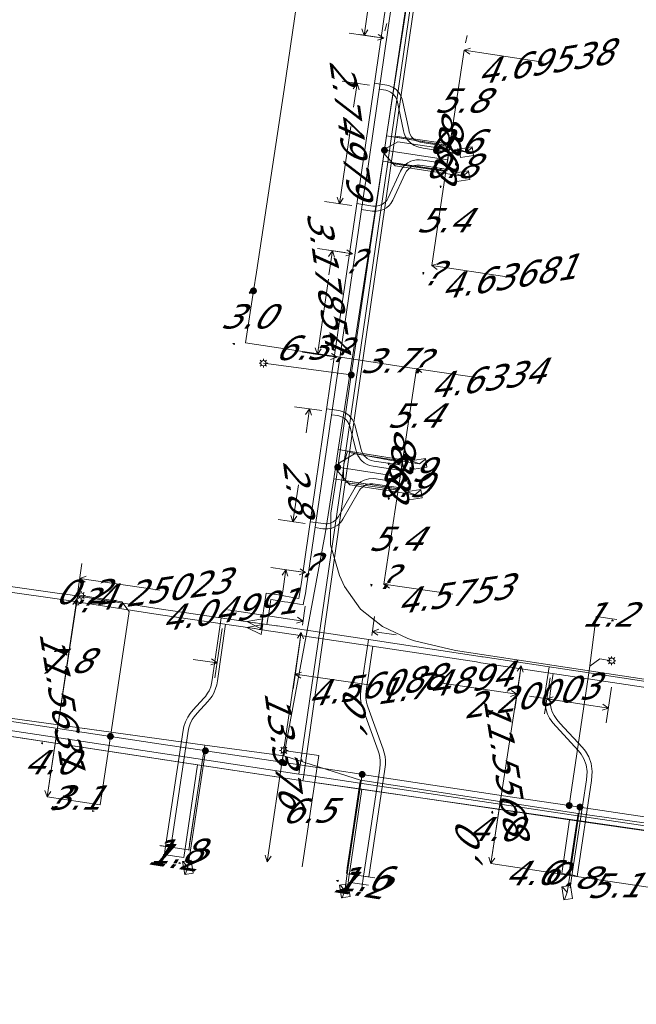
# Model space of a CAD drawing. Header units: metres. Extents: x 124576 to 133557, y 395865 to 402386.
# Tile 127 of 256: x 126368 to 126403, y 399429 to 399486. Entities that reach past the tile are written whole.
import ezdxf
from ezdxf.enums import TextEntityAlignment as Align

# ---------------------------------------------------------------- set-up
doc = ezdxf.new("R2010")
doc.units = ezdxf.units.M
doc.header["$MEASUREMENT"] = 0
for name, color, linetype, lineweight, true_color in [('LG_Datatransport_Reggefiber_Operator_BV', 3, 'Continuous', 13, 0x00ff00), ('LG_Datatransport_Ziggo_BV', 3, 'Continuous', 13, 0x00ff00), ('LG_Laag_Spanning_Enexis_Netbeheer_BV', 7, 'Continuous', 13, 0x960000), ('LG_unet-4_Brabant_Water', 5, 'Continuous', 13, 0x0000ff), ('LG_warmte', 7, 'Continuous', 13, 0x008080), ('LG_warmte_Ennatuurlijk_BV', 7, 'Continuous', 13, 0x008080), ('MV_Datatransport_lijn', 3, 'Continuous', 0, 0x00ff00), ('MV_warmte_lijn', 7, 'Continuous', 0, 0x008080)]:
    doc.layers.add(name, color=color, linetype=linetype, lineweight=lineweight, true_color=true_color)
for name, color, linetype, lineweight in [('LG_Laag_Spanning_P_Enexis_Netbeheer_BV', 7, 'Continuous', 0), ('MV_Datatransport', 7, 'Continuous', 0), ('MV_Laag_Spanning', 7, 'Continuous', 0), ('MV_Laag_Spanning_lijn', 7, 'Continuous', 0), ('MV_Laag_Spanning_pijl', 7, 'Continuous', 0), ('MV_unet-4', 7, 'Continuous', 0), ('MV_warmte', 7, 'Continuous', 0)]:
    doc.layers.add(name, color=color, linetype=linetype, lineweight=lineweight)
doc.styles.add('Klic_Annotatie', font='verdanai.ttf', dxfattribs={"oblique": 20, "height": 1.4})

# ---------------------------------------------------------------- blocks, each defined once
blk = doc.blocks.new('Mof')
at = {"layer": 'LG_Laag_Spanning_P_Enexis_Netbeheer_BV'}
h = blk.add_hatch(color=256, dxfattribs=at)
edge = h.paths.add_edge_path()
edge.add_arc((0, 0), 2, 0, 360)
blk = doc.blocks.new('DeliveryPoint')
at = {"layer": 'LG_Laag_Spanning_P_Enexis_Netbeheer_BV', "flags": 128}
blk.add_lwpolyline([(-3.75, -2.5), (3.75, -2.5), (3.75, 2.5), (-3.75, 2.5), (-3.75, -2.5)], close=True, dxfattribs=at)
blk.add_lwpolyline([(-3.75, 2.5), (-3.75, 2.16), (0, 0), (3.75, 2.16)], dxfattribs=at)
blk = doc.blocks.new('Streetlight')
at = {"layer": 'LG_Laag_Spanning_P_Enexis_Netbeheer_BV'}
for p, q in [((-1.77, 1.77), (-1.06, 1.06)), ((0, 2.5), (0, 1.5)), ((1.77, 1.77), (1.06, 1.06)), ((-1.06, -1.06), (-1.77, -1.77)), ((0, -1.5), (0, -2.5)), ((1.06, -1.06), (1.77, -1.77))]:
    blk.add_line(p, q, dxfattribs=at)
at = {"layer": 'LG_Laag_Spanning_P_Enexis_Netbeheer_BV', "flags": 128}
for points in [[(-2.5, 0), (-1.5, 0)], [(1.5, 0), (2.5, 0)]]:
    blk.add_lwpolyline(points, dxfattribs=at)
at = {"layer": 'LG_Laag_Spanning_P_Enexis_Netbeheer_BV'}
blk.add_circle((0, 0), 1.5, dxfattribs=at)
blk = doc.blocks.new('m_pijl')
at = {"layer": 'MV_Laag_Spanning_pijl'}
blk.add_hatch(color=7, dxfattribs=at).paths.add_polyline_path([(-1, -0.33), (-1, 0), (-1, 0.33), (0, 0)])
at = {"layer": 'MV_Laag_Spanning_pijl', "flags": 128}
blk.add_lwpolyline([(-1, 0), (-1, 0.33), (0, 0), (-1, -0.33), (-1, 0)], close=True, dxfattribs=at)

msp = doc.modelspace()

# ---------------------------------------------------------------- linework, layer by layer
at = {"layer": 'LG_Datatransport_Reggefiber_Operator_BV'}
for p, q in [((126388.889, 399479.003), (126391.247, 399494.308)), ((126388.662, 399477.529), (126388.889, 399479.003)), ((126388.889, 399479.003), (126392.64, 399478.4)), ((126386.097, 399460.885), (126388.662, 399477.529)), ((126388.662, 399477.529), (126392.414, 399476.97)), ((126385.835, 399459.187), (126386.097, 399460.885)), ((126386.097, 399460.885), (126389.916, 399460.274)), ((126385.835, 399459.187), (126389.66, 399458.6)), ((126363.921, 399445.819), (126378.382, 399443.825)), ((126377.513, 399438.112), (126378.382, 399443.825)), ((126378.382, 399443.825), (126382.95, 399443.195)), ((126382.95, 399443.195), (126387.375, 399441.8)), ((126386.618, 399436.733), (126387.375, 399441.8)), ((126387.374, 399441.797), (126399.96, 399439.88)), ((126399.438, 399436.488), (126399.96, 399439.88)), ((126399.96, 399439.88), (126404.992, 399439.151))]:
    msp.add_line(p, q, dxfattribs=at)
at = {"layer": 'LG_Datatransport_Reggefiber_Operator_BV', "flags": 128}
for points in [[(126363.921, 399445.819), (126378.382, 399443.825), (126382.95, 399443.195), (126385.347, 399456.024), (126385.835, 399459.187), (126386.097, 399460.885), (126388.662, 399477.529), (126388.889, 399479.003), (126391.247, 399494.308), (126391.439, 399495.55), (126392.483, 399502.325), (126393.69, 399510.374), (126394.524, 399515.937), (126394.756, 399517.481), (126395.578, 399522.962), (126398.658, 399543.506), (126400.936, 399552.979), (126402.075, 399557.715), (126402.644, 399560.083), (126402.968, 399562.279)], [(126382.95, 399443.195), (126385.347, 399456.024), (126385.835, 399459.187)]]:
    msp.add_lwpolyline(points, dxfattribs=at)
at = {"layer": 'LG_Datatransport_Ziggo_BV'}
for p, q in [((126389.385, 399478.981), (126391.639, 399494.541)), ((126389.156, 399477.398), (126389.385, 399478.981)), ((126389.385, 399478.981), (126392.547, 399478.523)), ((126386.738, 399460.711), (126389.156, 399477.398)), ((126392.31, 399476.941), (126389.156, 399477.398)), ((126386.489, 399458.99), (126386.738, 399460.711)), ((126389.79, 399460.128), (126386.738, 399460.711)), ((126384.084, 399441.968), (126386.489, 399458.99)), ((126389.553, 399458.546), (126386.489, 399458.99)), ((126364.319, 399444.764), (126377.969, 399442.678)), ((126377.169, 399437.33), (126377.969, 399442.678)), ((126377.969, 399442.678), (126384.056, 399441.768)), ((126384.056, 399441.768), (126384.084, 399441.968)), ((126384.056, 399441.768), (126387.451, 399441.269)), ((126386.662, 399435.907), (126387.451, 399441.269)), ((126387.451, 399441.269), (126399.46, 399439.509)), ((126399.009, 399436.418), (126399.46, 399439.509)), ((126399.46, 399439.509), (126404.792, 399438.737))]:
    msp.add_line(p, q, dxfattribs=at)
at = {"layer": 'LG_Datatransport_Ziggo_BV', "flags": 128}
for points in [[(126335.492, 399448.416), (126335.558, 399448.881), (126352.423, 399446.564), (126384.056, 399441.768), (126418.839, 399436.733), (126470.925, 399428.857), (126473.989, 399444.975), (126477.409, 399467.92), (126483.917, 399510.612), (126484.026, 399511.294), (126484.136, 399511.439), (126484.466, 399511.554), (126484.767, 399511.511), (126485.732, 399510.725), (126487.027, 399509.895), (126496.963, 399504.633), (126530.234, 399488.68)], [(126392.547, 399478.523), (126389.385, 399478.981), (126389.156, 399477.398), (126386.738, 399460.711), (126386.489, 399458.99), (126384.084, 399441.968), (126384.056, 399441.768), (126377.969, 399442.678), (126364.319, 399444.764), (126362.755, 399445.004), (126352.423, 399446.564), (126350.839, 399446.791), (126340.558, 399448.218), (126338.919, 399448.431), (126335.558, 399448.881), (126335.492, 399448.416)], [(126392.31, 399476.941), (126389.156, 399477.398), (126386.738, 399460.711), (126386.489, 399458.99), (126384.084, 399441.968), (126384.056, 399441.768), (126377.969, 399442.678), (126364.319, 399444.764), (126362.755, 399445.004), (126352.423, 399446.564), (126350.839, 399446.791), (126340.558, 399448.218), (126338.919, 399448.431), (126335.558, 399448.881), (126335.492, 399448.416)], [(126389.79, 399460.128), (126386.738, 399460.711), (126386.489, 399458.99), (126384.084, 399441.968), (126384.056, 399441.768), (126377.969, 399442.678), (126364.319, 399444.764), (126362.755, 399445.004), (126352.423, 399446.564), (126350.839, 399446.791), (126340.558, 399448.218), (126338.919, 399448.431), (126335.558, 399448.881), (126335.492, 399448.416)], [(126389.553, 399458.546), (126386.489, 399458.99), (126384.084, 399441.968), (126384.056, 399441.768), (126377.969, 399442.678), (126364.319, 399444.764), (126362.755, 399445.004), (126352.423, 399446.564), (126350.839, 399446.791), (126340.558, 399448.218), (126338.919, 399448.431), (126335.558, 399448.881), (126335.492, 399448.416)], [(126405.931, 399435.381), (126406.375, 399438.512), (126404.792, 399438.737), (126399.46, 399439.509), (126387.451, 399441.269), (126384.056, 399441.768), (126377.969, 399442.678), (126364.319, 399444.764), (126362.755, 399445.004), (126352.423, 399446.564), (126350.839, 399446.791), (126340.558, 399448.218), (126338.919, 399448.431), (126335.558, 399448.881), (126335.492, 399448.416)], [(126404.349, 399435.618), (126404.792, 399438.737), (126399.46, 399439.509), (126387.451, 399441.269), (126384.056, 399441.768), (126377.969, 399442.678), (126364.319, 399444.764), (126362.755, 399445.004), (126352.423, 399446.564), (126350.839, 399446.791), (126340.558, 399448.218), (126338.919, 399448.431), (126335.558, 399448.881), (126335.492, 399448.416)], [(126399.009, 399436.418), (126399.46, 399439.509), (126387.451, 399441.269), (126384.056, 399441.768), (126377.969, 399442.678), (126364.319, 399444.764), (126362.755, 399445.004), (126352.423, 399446.564), (126350.839, 399446.791), (126340.558, 399448.218), (126338.919, 399448.431), (126335.558, 399448.881), (126335.492, 399448.416)], [(126386.662, 399435.907), (126387.451, 399441.269), (126384.056, 399441.768), (126377.969, 399442.678), (126364.319, 399444.764), (126362.755, 399445.004), (126352.423, 399446.564), (126350.839, 399446.791), (126340.558, 399448.218), (126338.919, 399448.431), (126335.558, 399448.881), (126335.492, 399448.416)], [(126377.169, 399437.33), (126377.969, 399442.678), (126364.319, 399444.764), (126362.755, 399445.004), (126352.423, 399446.564), (126350.839, 399446.791), (126340.558, 399448.218), (126338.919, 399448.431), (126335.558, 399448.881), (126335.492, 399448.416)], [(126470.925, 399428.857), (126467.652, 399429.329), (126453.385, 399431.488), (126451.808, 399431.754), (126439.226, 399433.653), (126437.613, 399433.896), (126437.253, 399433.951), (126432.052, 399434.74), (126430.375, 399434.994), (126429.519, 399435.119), (126428.581, 399435.256), (126426.998, 399435.487), (126420.866, 399436.419), (126417.928, 399436.863), (126416.344, 399437.089), (126415.486, 399437.212), (126406.375, 399438.512), (126404.792, 399438.737), (126399.46, 399439.509), (126387.451, 399441.269), (126384.056, 399441.768), (126377.969, 399442.678), (126364.319, 399444.764)]]:
    msp.add_lwpolyline(points, dxfattribs=at)
at = {"layer": 'LG_Laag_Spanning_Enexis_Netbeheer_BV'}
for p, q in [((126386.848, 399465.191), (126381.77, 399465.867)), ((126382.847, 399442.829), (126382.95, 399443.519))]:
    msp.add_line(p, q, dxfattribs=at)
at = {"layer": 'LG_Laag_Spanning_Enexis_Netbeheer_BV', "flags": 128}
for points in [[(126394.621, 399560.762), (126392.656, 399547.147), (126392.267, 399544.447), (126391.869, 399541.752), (126391.454, 399539.058), (126390.641, 399533.669), (126389.901, 399528.548), (126389.75, 399527.508), (126387.948, 399515.463), (126386.143, 399503.418), (126385.464, 399498.739), (126384.519, 399492.218), (126382.971, 399481.668), (126381.367, 399471.126), (126381.199, 399470.047)], [(126391.869, 399541.752), (126391.454, 399539.058), (126390.641, 399533.669), (126389.901, 399528.548), (126389.75, 399527.508), (126387.948, 399515.463), (126386.143, 399503.418), (126385.464, 399498.739), (126384.519, 399492.218), (126382.971, 399481.668), (126381.367, 399471.126), (126381.199, 399470.047)], [(126390.491, 399489.771), (126388.792, 399478.339), (126388.766, 399478.163), (126387.586, 399470.221), (126386.848, 399465.191), (126386.085, 399459.989), (126386.066, 399459.863), (126385.966, 399459.181), (126385.671, 399457.212), (126385.657, 399455.379), (126386.169, 399453.621), (126386.465, 399452.985), (126387.381, 399451.673), (126388.65, 399450.666), (126390.119, 399449.977), (126390.507, 399449.848), (126392.877, 399449.278), (126406.417, 399447.218)], [(126390.491, 399489.771), (126388.792, 399478.339), (126388.766, 399478.163), (126387.586, 399470.221), (126386.848, 399465.191), (126386.085, 399459.989), (126386.066, 399459.863), (126385.966, 399459.181), (126385.671, 399457.212), (126385.657, 399455.379), (126386.169, 399453.621), (126386.465, 399452.985), (126387.381, 399451.673), (126388.65, 399450.666), (126390.119, 399449.977), (126390.507, 399449.848), (126392.877, 399449.278), (126406.417, 399447.218)], [(126388.766, 399478.163), (126388.798, 399478.237), (126389.544, 399478.652), (126392.506, 399478.199), (126393.494, 399478.048)], [(126388.766, 399478.163), (126388.775, 399477.939), (126389.384, 399477.26), (126392.297, 399476.815), (126393.285, 399476.664)], [(126386.066, 399459.863), (126386.167, 399460.126), (126387.031, 399460.628), (126389.806, 399460.209), (126390.795, 399460.06)], [(126386.066, 399459.863), (126386.076, 399459.615), (126386.764, 399458.848), (126389.538, 399458.43), (126390.527, 399458.28)], [(126372.937, 399444.326), (126374.017, 399451.528), (126373.597, 399452.099), (126371.251, 399452.462)], [(126399.435, 399440.334), (126400.628, 399448.384), (126401.195, 399448.801), (126401.887, 399448.693)], [(126405.85, 399439.382), (126400.056, 399440.242), (126400.014, 399440.248), (126399.435, 399440.334), (126396.416, 399440.781), (126387.476, 399442.13), (126387.419, 399442.139), (126382.847, 399442.829), (126378.424, 399443.497), (126378.367, 399443.506), (126376.127, 399443.844), (126372.937, 399444.326), (126363.549, 399445.743)], [(126405.85, 399439.382), (126400.056, 399440.242), (126400.014, 399440.248), (126399.435, 399440.334), (126396.416, 399440.781), (126387.476, 399442.13), (126387.419, 399442.139), (126382.847, 399442.829), (126378.424, 399443.497), (126378.367, 399443.506), (126376.127, 399443.844), (126372.937, 399444.326), (126363.549, 399445.743)], [(126405.85, 399439.382), (126400.056, 399440.242), (126400.014, 399440.248), (126399.435, 399440.334), (126396.416, 399440.781), (126387.476, 399442.13), (126387.419, 399442.139), (126382.847, 399442.829), (126378.424, 399443.497), (126378.367, 399443.506), (126376.127, 399443.844), (126372.937, 399444.326), (126363.549, 399445.743)], [(126405.85, 399439.382), (126400.056, 399440.242), (126400.014, 399440.248), (126399.435, 399440.334), (126396.416, 399440.781), (126387.476, 399442.13), (126387.419, 399442.139), (126382.847, 399442.829), (126378.424, 399443.497), (126378.367, 399443.506), (126376.127, 399443.844), (126372.937, 399444.326), (126363.549, 399445.743)], [(126378.424, 399443.497), (126377.561, 399437.753), (126377.413, 399436.764)], [(126387.476, 399442.13), (126386.618, 399436.399), (126386.47, 399435.41)], [(126400.056, 399440.242), (126399.464, 399436.294), (126399.315, 399435.305)]]:
    msp.add_lwpolyline(points, dxfattribs=at)
at = {"layer": 'LG_unet-4_Brabant_Water'}
for p, q in [((126392.54, 399478.42), (126389.18, 399478.96)), ((126392.32, 399476.98), (126388.96, 399477.48)), ((126377.46, 399437.77), (126378.25, 399442.99)), ((126383.82, 399442.15), (126384.16, 399442.1)), ((126386.57, 399436.41), (126387.35, 399441.62)), ((126399.41, 399436.3), (126399.94, 399439.74))]:
    msp.add_line(p, q, dxfattribs=at)
at = {"layer": 'LG_unet-4_Brabant_Water', "flags": 128}
for points in [[(126383.82, 399442.15), (126386.39, 399459.8), (126386.42, 399460.04), (126388.96, 399477.48), (126389.18, 399478.96), (126391.41, 399494.29), (126391.59, 399495.53), (126392.47, 399501.55)], [(126342.97, 399499.32), (126341.32, 399488.53), (126341.3, 399488.36), (126341.28, 399488.27), (126341.21, 399487.82), (126338.58, 399470.58), (126338.52, 399470.21), (126338.41, 399469.5), (126338.34, 399469.04), (126335.41, 399449.79), (126335.7, 399449.4), (126337.18, 399449.18), (126339.82, 399448.78), (126339.88, 399448.77), (126340.08, 399448.74), (126351.43, 399447.03), (126351.94, 399446.95), (126363.23, 399445.25), (126363.82, 399445.16), (126378.25, 399442.99), (126383.82, 399442.15)], [(126389.82, 399460.29), (126386.63, 399460.8), (126386.42, 399460.04)], [(126389.57, 399458.62), (126386.4, 399459.1), (126386.39, 399459.8)], [(126384.16, 399442.1), (126387.35, 399441.62), (126399.94, 399439.74), (126404.97, 399438.99), (126406.43, 399438.78), (126411.6, 399438), (126416.84, 399437.22), (126416.97, 399437.2), (126418.01, 399437.05), (126418.36, 399437), (126427.08, 399435.69), (126428.32, 399435.51), (126437.42, 399434.15), (126437.83, 399434.09), (126439.04, 399433.91), (126452.05, 399431.97), (126453.52, 399431.75), (126467.57, 399429.65)]]:
    msp.add_lwpolyline(points, dxfattribs=at)
at = {"layer": 'LG_warmte', "flags": 128}
for points in [[(126380.82, 399450.95), (126381.73, 399451.11), (126381.64, 399450.53), (126380.82, 399450.95)], [(126380.82, 399450.62), (126381.73, 399450.78), (126381.64, 399450.2), (126380.82, 399450.62)]]:
    msp.add_lwpolyline(points, dxfattribs=at)
at = {"layer": 'LG_warmte_Ennatuurlijk_BV'}
for p, q in [((126392.44, 399477.767), (126392.532, 399478.36)), ((126393.178, 399477.956), (126392.486, 399478.063)), ((126392.283, 399476.779), (126392.375, 399477.372)), ((126393.021, 399476.968), (126392.329, 399477.076)), ((126389.683, 399459.386), (126389.772, 399459.979)), ((126390.419, 399459.579), (126389.727, 399459.683)), ((126389.533, 399458.397), (126389.623, 399458.99)), ((126390.27, 399458.59), (126389.578, 399458.694)), ((126375.831, 399438.012), (126376.424, 399437.923)), ((126376.023, 399437.275), (126376.127, 399437.967)), ((126387.26, 399436.303), (126387.854, 399436.213)), ((126387.453, 399435.566), (126387.557, 399436.258)), ((126399.298, 399436.319), (126399.891, 399436.229)), ((126399.49, 399435.582), (126399.594, 399436.274))]:
    msp.add_line(p, q, dxfattribs=at)
at = {"layer": 'LG_warmte_Ennatuurlijk_BV', "flags": 128}
for points in [[(126381.606, 399450.489), (126381.731, 399451.277), (126381.786, 399451.596), (126381.804, 399451.717), (126381.931, 399452.602), (126382.644, 399452.489), (126382.861, 399452.45), (126383.042, 399452.418), (126383.466, 399452.352), (126383.817, 399452.284), (126383.88, 399452.635), (126383.967, 399453.227), (126384.788, 399458.809), (126385.637, 399464.654), (126385.675, 399464.913), (126387.382, 399476.504), (126387.419, 399476.754), (126389.113, 399488.384)], [(126381.978, 399450.789), (126382.047, 399451.224), (126382.081, 399451.419), (126382.103, 399451.545), (126382.201, 399452.235), (126382.59, 399452.173), (126382.99, 399452.102), (126383.187, 399452.071), (126383.411, 399452.036), (126383.852, 399451.951), (126384.076, 399451.924), (126384.116, 399452.137), (126384.195, 399452.583), (126384.237, 399452.866), (126385.104, 399458.763), (126385.913, 399464.33), (126385.954, 399464.608), (126387.658, 399476.182), (126387.699, 399476.457), (126389.386, 399488.043)], [(126388.187, 399482.032), (126388.91, 399481.923), (126389.046, 399481.885), (126389.127, 399481.854), (126389.265, 399481.784), (126389.355, 399481.725), (126389.454, 399481.643), (126389.536, 399481.56), (126389.592, 399481.491), (126389.657, 399481.396), (126389.721, 399481.276), (126389.779, 399481.121), (126390.165, 399479.357), (126390.196, 399479.223), (126390.253, 399479.075), (126390.332, 399478.948), (126390.459, 399478.812), (126390.615, 399478.706), (126390.83, 399478.625), (126391.05, 399478.589), (126392.532, 399478.36)], [(126388.461, 399481.688), (126388.847, 399481.629), (126388.952, 399481.6), (126389.005, 399481.58), (126389.114, 399481.524), (126389.176, 399481.483), (126389.251, 399481.422), (126389.312, 399481.359), (126389.352, 399481.311), (126389.4, 399481.241), (126389.447, 399481.152), (126389.49, 399481.036), (126389.872, 399479.291), (126389.908, 399479.134), (126389.984, 399478.941), (126390.092, 399478.765), (126390.262, 399478.583), (126390.476, 399478.437), (126390.753, 399478.334), (126391.003, 399478.293), (126392.486, 399478.063)], [(126387.173, 399475.082), (126388.087, 399474.945), (126388.287, 399474.938), (126388.45, 399474.968), (126388.605, 399475.028), (126388.703, 399475.087), (126388.819, 399475.184), (126388.895, 399475.271), (126388.987, 399475.422), (126389.696, 399476.961), (126389.802, 399477.14), (126389.942, 399477.299), (126390.122, 399477.438), (126390.295, 399477.527), (126390.43, 399477.572), (126390.61, 399477.607), (126390.794, 399477.612), (126390.977, 399477.589), (126392.375, 399477.372)], [(126387.446, 399474.738), (126388.06, 399474.646), (126388.309, 399474.638), (126388.532, 399474.678), (126388.738, 399474.758), (126388.877, 399474.842), (126389.03, 399474.969), (126389.138, 399475.093), (126389.253, 399475.281), (126389.962, 399476.821), (126390.046, 399476.963), (126390.149, 399477.079), (126390.284, 399477.184), (126390.412, 399477.25), (126390.506, 399477.282), (126390.642, 399477.307), (126390.779, 399477.311), (126390.936, 399477.291), (126392.329, 399477.076)], [(126385.432, 399463.241), (126386.137, 399463.136), (126386.343, 399463.081), (126386.456, 399463.031), (126386.537, 399462.986), (126386.615, 399462.935), (126386.707, 399462.861), (126386.789, 399462.78), (126386.867, 399462.684), (126386.923, 399462.601), (126386.963, 399462.529), (126387.002, 399462.445), (126387.048, 399462.313), (126387.42, 399460.893), (126387.445, 399460.805), (126387.499, 399460.675), (126387.562, 399460.571), (126387.61, 399460.511), (126387.661, 399460.457), (126387.762, 399460.373), (126387.893, 399460.297), (126387.995, 399460.257), (126388.163, 399460.22), (126389.772, 399459.979)], [(126385.705, 399462.898), (126386.075, 399462.842), (126386.243, 399462.797), (126386.323, 399462.762), (126386.382, 399462.73), (126386.437, 399462.693), (126386.507, 399462.637), (126386.567, 399462.578), (126386.626, 399462.505), (126386.667, 399462.444), (126386.696, 399462.392), (126386.724, 399462.333), (126386.761, 399462.226), (126387.13, 399460.815), (126387.161, 399460.706), (126387.231, 399460.538), (126387.316, 399460.4), (126387.382, 399460.315), (126387.455, 399460.238), (126387.589, 399460.127), (126387.762, 399460.026), (126387.907, 399459.969), (126388.109, 399459.925), (126389.727, 399459.683)], [(126384.48, 399456.72), (126385.245, 399456.607), (126385.353, 399456.598), (126385.402, 399456.598), (126385.465, 399456.603), (126385.534, 399456.613), (126385.628, 399456.637), (126385.722, 399456.673), (126385.809, 399456.718), (126385.884, 399456.768), (126385.934, 399456.809), (126386.007, 399456.881), (126386.059, 399456.945), (126386.111, 399457.025), (126386.996, 399458.565), (126387.076, 399458.7), (126387.157, 399458.808), (126387.273, 399458.927), (126387.408, 399459.03), (126387.585, 399459.125), (126387.862, 399459.203), (126388.103, 399459.214), (126388.276, 399459.192), (126389.623, 399458.99)], [(126384.753, 399456.376), (126385.21, 399456.309), (126385.34, 399456.298), (126385.413, 399456.298), (126385.499, 399456.304), (126385.594, 399456.319), (126385.719, 399456.35), (126385.845, 399456.398), (126385.962, 399456.459), (126386.063, 399456.527), (126386.135, 399456.585), (126386.229, 399456.679), (126386.301, 399456.768), (126386.367, 399456.868), (126387.255, 399458.414), (126387.326, 399458.534), (126387.385, 399458.613), (126387.472, 399458.702), (126387.571, 399458.777), (126387.698, 399458.845), (126387.91, 399458.905), (126388.09, 399458.913), (126388.235, 399458.895), (126389.578, 399458.694)], [(126381.25, 399450.886), (126375.748, 399451.69), (126370.363, 399452.528), (126370.178, 399452.557), (126370.135, 399452.564), (126364.183, 399453.41), (126358.465, 399454.207), (126358.307, 399454.229), (126358.278, 399454.233), (126352.332, 399455.135), (126346.564, 399455.999), (126346.38, 399456.027), (126346.088, 399456.07), (126345.96, 399456.087)], [(126381.25, 399450.555), (126375.698, 399451.358), (126370.126, 399452.226), (126370.086, 399452.232), (126369.864, 399452.264), (126364.136, 399453.078), (126358.26, 399453.898), (126358.23, 399453.902), (126358.043, 399453.93), (126352.283, 399454.803), (126346.33, 399455.695), (126346.12, 399455.727), (126346.043, 399455.739), (126345.595, 399455.801)], [(126379.325, 399451.167), (126378.82, 399447.586), (126378.783, 399447.375), (126378.731, 399447.194), (126378.633, 399446.96), (126378.55, 399446.811), (126378.423, 399446.632), (126378.339, 399446.535), (126377.724, 399445.866), (126377.534, 399445.642), (126377.402, 399445.442), (126377.266, 399445.163), (126377.179, 399444.898), (126377.135, 399444.684), (126376.127, 399437.967)], [(126379.575, 399450.797), (126379.116, 399447.539), (126379.076, 399447.309), (126379.015, 399447.095), (126378.903, 399446.828), (126378.804, 399446.65), (126378.66, 399446.447), (126378.564, 399446.335), (126377.949, 399445.667), (126377.774, 399445.462), (126377.663, 399445.293), (126377.545, 399445.05), (126377.469, 399444.821), (126377.431, 399444.632), (126376.424, 399437.923)], [(126381.978, 399450.789), (126381.572, 399450.847), (126381.319, 399450.876), (126381.25, 399450.886)], [(126406.124, 399447.154), (126400.206, 399448.045), (126394.467, 399448.914), (126394.393, 399448.925), (126394.287, 399448.941), (126388.353, 399449.848), (126382.585, 399450.702), (126382.53, 399450.71), (126382.419, 399450.726), (126382.114, 399450.767), (126381.978, 399450.789)], [(126381.606, 399450.489), (126381.527, 399450.499), (126381.299, 399450.545), (126381.25, 399450.555)], [(126405.899, 399446.834), (126400.153, 399447.698), (126394.34, 399448.579), (126394.235, 399448.595), (126394.072, 399448.62), (126388.3, 399449.502), (126382.479, 399450.363), (126382.37, 399450.379), (126382.206, 399450.402), (126382.075, 399450.42), (126381.606, 399450.489)], [(126387.846, 399449.923), (126387.405, 399446.963), (126387.385, 399446.728), (126387.39, 399446.513), (126387.404, 399446.373), (126387.427, 399446.24), (126387.471, 399446.059), (126387.515, 399445.927), (126388.409, 399443.487), (126388.464, 399443.309), (126388.502, 399443.124), (126388.521, 399442.915), (126388.518, 399442.714), (126388.488, 399442.477), (126387.557, 399436.258)], [(126388.092, 399449.533), (126387.703, 399446.928), (126387.685, 399446.719), (126387.689, 399446.531), (126387.701, 399446.414), (126387.721, 399446.301), (126387.76, 399446.142), (126387.798, 399446.026), (126388.693, 399443.583), (126388.755, 399443.384), (126388.799, 399443.169), (126388.821, 399442.927), (126388.817, 399442.693), (126388.785, 399442.436), (126387.854, 399436.214)], [(126398.269, 399448.339), (126398.047, 399446.863), (126398.016, 399446.616), (126398.015, 399446.32), (126398.099, 399445.849), (126398.184, 399445.615), (126398.306, 399445.372), (126398.485, 399445.112), (126398.681, 399444.893), (126399.968, 399443.492), (126400.126, 399443.298), (126400.288, 399443.021), (126400.407, 399442.691), (126400.464, 399442.296), (126400.425, 399441.814), (126399.594, 399436.274)], [(126398.513, 399447.947), (126398.344, 399446.823), (126398.316, 399446.596), (126398.315, 399446.346), (126398.39, 399445.926), (126398.46, 399445.734), (126398.564, 399445.526), (126398.721, 399445.298), (126398.903, 399445.094), (126400.195, 399443.688), (126400.373, 399443.469), (126400.56, 399443.148), (126400.699, 399442.764), (126400.766, 399442.306), (126400.723, 399441.78), (126399.891, 399436.229)]]:
    msp.add_lwpolyline(points, dxfattribs=at)
at = {"layer": 'MV_Datatransport_lijn'}
for p, q in [((126392.428, 399477.731), (126392.547, 399478.523)), ((126392.428, 399477.732), (126392.31, 399476.941)), ((126389.671, 399459.337), (126389.79, 399460.128)), ((126389.671, 399459.337), (126389.553, 399458.546)), ((126375.982, 399437.508), (126377.169, 399437.33)), ((126399.8, 399436.3), (126399.009, 399436.418)), ((126387.849, 399435.729), (126386.662, 399435.907))]:
    msp.add_line(p, q, dxfattribs=at)
at = {"layer": 'MV_Laag_Spanning_lijn'}
for p, q in [((126392.418, 399477.614), (126388.766, 399478.163)), ((126389.671, 399459.318), (126386.066, 399459.863)), ((126400.587, 399448.105), (126401, 399451.252)), ((126372.339, 399440.364), (126372.937, 399444.326)), ((126384.968, 399443.218), (126382.95, 399443.519))]:
    msp.add_line(p, q, dxfattribs=at)
at = {"layer": 'MV_Laag_Spanning_pijl'}
for p, q in [((126393.371, 399483.934), (126392.506, 399478.199)), ((126392.506, 399478.199), (126392.418, 399477.614)), ((126392.418, 399477.614), (126392.298, 399476.815)), ((126392.298, 399476.815), (126391.493, 399471.501)), ((126380.745, 399467.038), (126381.199, 399470.047)), ((126386.981, 399466.097), (126380.745, 399467.038)), ((126390.611, 399465.549), (126386.981, 399466.097)), ((126390.611, 399465.549), (126389.806, 399460.209)), ((126389.806, 399460.209), (126389.671, 399459.318)), ((126389.671, 399459.318), (126389.539, 399458.43)), ((126389.539, 399458.43), (126388.735, 399453.112)), ((126369.878, 399444.788), (126371.054, 399452.499)), ((126371.054, 399452.499), (126371.251, 399452.462)), ((126401, 399451.252), (126402.187, 399451.074)), ((126369.274, 399440.826), (126369.878, 399444.788)), ((126384.006, 399436.789), (126384.968, 399443.218)), ((126369.274, 399440.826), (126372.339, 399440.364)), ((126394.915, 399436.977), (126395.506, 399440.918)), ((126375.781, 399438.019), (126377.561, 399437.753)), ((126394.915, 399436.977), (126399.464, 399436.294)), ((126388.2, 399436.162), (126386.618, 399436.399)), ((126399.464, 399436.294), (126404.507, 399435.536))]:
    msp.add_line(p, q, dxfattribs=at)
at = {"layer": 'MV_warmte_lijn'}
for p, q in [((126387.589, 399484.797), (126388.248, 399489.324)), ((126388.792, 399485.061), (126388.898, 399485.483)), ((126388.297, 399484.694), (126386.728, 399484.922)), ((126387.589, 399484.797), (126387.467, 399485.167)), ((126387.589, 399484.797), (126387.811, 399485.116)), ((126388.728, 399484.631), (126387.351, 399484.838)), ((126388.728, 399484.631), (126388.358, 399484.511)), ((126388.728, 399484.631), (126388.409, 399484.855)), ((126393.436, 399484.364), (126393.541, 399484.786)), ((126393.371, 399483.934), (126393.741, 399484.054)), ((126393.371, 399483.934), (126393.689, 399483.71)), ((126393.371, 399483.934), (126397.931, 399483.249)), ((126387.894, 399481.923), (126386.325, 399482.151)), ((126387.185, 399482.026), (126386.963, 399481.707)), ((126387.185, 399482.026), (126386.985, 399480.649)), ((126387.185, 399482.026), (126387.307, 399481.657)), ((126386.163, 399475.079), (126386.819, 399479.533)), ((126386.163, 399475.079), (126386.042, 399475.448)), ((126386.163, 399475.079), (126386.386, 399475.398)), ((126386.879, 399474.973), (126385.303, 399475.205)), ((126386.478, 399472.253), (126384.902, 399472.485)), ((126386.909, 399472.19), (126385.532, 399472.396)), ((126386.909, 399472.19), (126386.59, 399472.413)), ((126385.763, 399472.358), (126385.54, 399472.039)), ((126385.763, 399472.358), (126385.56, 399470.981)), ((126385.763, 399472.358), (126385.884, 399471.989)), ((126386.909, 399472.19), (126386.539, 399472.069)), ((126391.494, 399471.501), (126391.864, 399471.621)), ((126391.494, 399471.501), (126391.812, 399471.277)), ((126391.494, 399471.501), (126395.839, 399470.849)), ((126384.893, 399466.38), (126385.525, 399470.728)), ((126384.893, 399466.38), (126384.771, 399466.749)), ((126384.893, 399466.38), (126385.115, 399466.699)), ((126385.595, 399466.278), (126384.032, 399466.505)), ((126386.026, 399466.215), (126384.648, 399466.416)), ((126386.026, 399466.215), (126385.656, 399466.093)), ((126386.026, 399466.215), (126385.706, 399466.438)), ((126390.611, 399465.549), (126390.98, 399465.671)), ((126390.611, 399465.549), (126390.93, 399465.327)), ((126390.611, 399465.549), (126394.618, 399464.967)), ((126385.138, 399463.132), (126383.575, 399463.36)), ((126384.436, 399463.235), (126384.213, 399462.915)), ((126384.436, 399463.235), (126384.235, 399461.857)), ((126384.436, 399463.235), (126384.558, 399462.865)), ((126383.478, 399456.715), (126383.79, 399458.839)), ((126383.478, 399456.715), (126383.356, 399457.085)), ((126383.478, 399456.715), (126383.701, 399457.034)), ((126384.186, 399456.611), (126382.617, 399456.842)), ((126371.053, 399452.691), (126371.288, 399454.309)), ((126383.779, 399453.841), (126382.21, 399454.072)), ((126384.209, 399453.778), (126382.832, 399453.98)), ((126383.07, 399453.945), (126382.848, 399453.626)), ((126383.07, 399453.945), (126382.868, 399452.568)), ((126383.07, 399453.945), (126383.192, 399453.576)), ((126384.209, 399453.778), (126383.84, 399453.656)), ((126384.209, 399453.778), (126383.89, 399454.001)), ((126371.163, 399453.448), (126371.532, 399453.571)), ((126371.163, 399453.448), (126371.483, 399453.226)), ((126371.163, 399453.448), (126375.798, 399452.776)), ((126388.736, 399453.112), (126389.106, 399453.234)), ((126388.736, 399453.112), (126389.055, 399452.889)), ((126388.736, 399453.112), (126392.706, 399452.528)), ((126369.274, 399440.826), (126370.991, 399452.261)), ((126370.991, 399452.261), (126370.767, 399451.943)), ((126370.991, 399452.261), (126371.111, 399451.891)), ((126384.06, 399450.98), (126379.714, 399451.623)), ((126384.026, 399450.751), (126384.188, 399451.841)), ((126384.06, 399450.98), (126383.69, 399450.859)), ((126384.06, 399450.98), (126383.741, 399451.203)), ((126388.033, 399450.158), (126388.194, 399451.248)), ((126379.387, 399450.546), (126378.974, 399447.711)), ((126381.99, 399437.091), (126383.963, 399450.321)), ((126383.963, 399450.321), (126383.739, 399450.002)), ((126383.963, 399450.321), (126384.083, 399449.951)), ((126388.066, 399450.387), (126388.436, 399450.509)), ((126388.066, 399450.387), (126388.385, 399450.164)), ((126388.066, 399450.387), (126389.443, 399450.184)), ((126383.9, 399449.89), (126383.488, 399447.055)), ((126379.1, 399448.572), (126377.722, 399448.772)), ((126379.1, 399448.572), (126378.73, 399448.449)), ((126379.1, 399448.572), (126378.78, 399448.794)), ((126383.613, 399447.916), (126383.982, 399448.038)), ((126394.915, 399436.977), (126396.661, 399448.401)), ((126396.597, 399447.971), (126396.287, 399445.893)), ((126396.661, 399448.401), (126396.436, 399448.083)), ((126396.661, 399448.401), (126396.78, 399448.031)), ((126383.613, 399447.916), (126383.932, 399447.693)), ((126383.613, 399447.916), (126388.14, 399447.258)), ((126396.415, 399446.753), (126392.106, 399447.396)), ((126398.327, 399447.713), (126398.017, 399445.635)), ((126396.415, 399446.753), (126396.097, 399446.977)), ((126401.886, 399447.175), (126401.574, 399445.101)), ((126396.415, 399446.753), (126396.045, 399446.632)), ((126401.703, 399445.961), (126397.143, 399446.647)), ((126398.145, 399446.495), (126398.515, 399446.616)), ((126398.145, 399446.495), (126398.464, 399446.272)), ((126398.145, 399446.495), (126399.522, 399446.29)), ((126401.703, 399445.961), (126401.333, 399445.841)), ((126401.703, 399445.961), (126401.385, 399446.185)), ((126369.274, 399440.826), (126369.154, 399441.196)), ((126369.274, 399440.826), (126369.498, 399441.144)), ((126381.99, 399437.091), (126381.869, 399437.461)), ((126381.99, 399437.091), (126382.213, 399437.41)), ((126394.915, 399436.977), (126394.796, 399437.347)), ((126394.915, 399436.977), (126395.14, 399437.295))]:
    msp.add_line(p, q, dxfattribs=at)

# ---------------------------------------------------------------- block references
at = {"layer": 'LG_Laag_Spanning_P_Enexis_Netbeheer_BV', "xscale": 0.1, "yscale": 0.1, "zscale": 0.1}
for name, p, rotation in [('Mof', (126388.766, 399478.163), 278), ('DeliveryPoint', (126393.494, 399478.048), 9), ('DeliveryPoint', (126393.285, 399476.664), 9), ('Mof', (126381.199, 399470.047), 359), ('Mof', (126386.066, 399459.863), 278), ('DeliveryPoint', (126390.795, 399460.06), 9), ('DeliveryPoint', (126390.527, 399458.28), 9), ('DeliveryPoint', (126377.413, 399436.764), 99.00000000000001), ('DeliveryPoint', (126386.47, 399435.41), 99.00000000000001), ('DeliveryPoint', (126399.315, 399435.305), 99.00000000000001)]:
    msp.add_blockref(name, p, dxfattribs=dict(at, rotation=rotation))
for name, p in [('Streetlight', (126381.77, 399465.867)), ('Mof', (126386.848, 399465.191)), ('Streetlight', (126371.251, 399452.462)), ('Streetlight', (126401.887, 399448.693)), ('Mof', (126372.937, 399444.326)), ('Mof', (126378.424, 399443.497)), ('Streetlight', (126382.95, 399443.519)), ('Mof', (126382.847, 399442.829)), ('Mof', (126387.476, 399442.13)), ('Mof', (126399.435, 399440.334)), ('Mof', (126400.056, 399440.242))]:
    msp.add_blockref(name, p, dxfattribs=at)
at = {"layer": 'MV_Laag_Spanning_pijl'}
for p, xscale, yscale, zscale, rotation in [((126392, 399478), 0.1, 0.1, 0.1, 262), ((126392, 399477), 0.1, 0.1, 0.1, 262), ((126392, 399476), 0.1, 0.1, 0.1, 262), ((126391, 399471), 0.1, 0.1, 0.1, 262), ((126381, 399470), 0.1, 0.1, 0.1, 81), ((126380, 399467), 0.1, 0.1, 0.1, 171), ((126386, 399466), 0.1, 0.1, 0.1, 171), ((126389, 399460), 0.1, 0.1, 0.1, 262), ((126389, 399459), 0.1, 0.1, 0.1, 262), ((126389, 399458), 0.1, 0.1, 0.1, 262), ((126388, 399453), 0.1, 0.1, 0.1, 262), ((126371, 399452), 0.09999999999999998, 0.09999999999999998, 0.09999999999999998, 350.0000000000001), ((126371, 399452), 0.1, 0.1, 0.1, 81), ((126402, 399451), 0.1, 0.1, 0.1, 351.9999999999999), ((126369, 399444), 0.1, 0.1, 0.1, 81), ((126384, 399443), 0.1, 0.1, 0.1, 81), ((126372, 399440), 0.1, 0.1, 0.1, 351.9999999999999), ((126395, 399440), 0.1, 0.1, 0.1, 81), ((126377, 399437), 0.1, 0.1, 0.1, 351.9999999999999), ((126386, 399436), 0.1, 0.1, 0.1, 171), ((126399, 399436), 0.1, 0.1, 0.1, 351.9999999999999)]:
    msp.add_blockref('m_pijl', p, dxfattribs=dict(at, xscale=xscale, yscale=yscale, zscale=zscale, rotation=rotation))

# ---------------------------------------------------------------- texts
at = {"layer": 'MV_Datatransport', "style": 'Klic_Annotatie', "oblique": 20}
for s, rotation, p in [('0.8', 81, (126392.488, 399478.127)), ('0.8', 82, (126392.369, 399477.337)), ('0.8', 81, (126389.731, 399459.733)), ('0.8', 82, (126389.612, 399458.942)), ('1.2', 351, (126376.576, 399437.419)), ('0.8', 352, (126399.405, 399436.359)), ('1.2', 351, (126387.256, 399435.818))]:
    msp.add_text(s, height=1.4, rotation=rotation, dxfattribs=at).set_placement(p, align=Align.MIDDLE_CENTER)
at = {"layer": 'MV_Laag_Spanning', "style": 'Klic_Annotatie', "oblique": 20}
for s, p in [('5.8', (126393.136, 399481.036)), ('0.6', (126392.747, 399478.671)), ('0.8', (126392.556, 399477.257)), ('5.4', (126392.093, 399474.128)), ('3.0', (126380.774, 399468.572)), ('5.4', (126390.406, 399462.849)), ('0.9', (126389.936, 399459.733)), ('0.9', (126389.803, 399458.844)), ('5.4', (126389.335, 399455.741)), ('1.2', (126401.623, 399451.361)), ('4.0', (126369.378, 399442.837)), ('3.1', (126370.836, 399440.793)), ('4.0', (126395.013, 399438.977))]:
    msp.add_text(s, height=1.4, dxfattribs=at).set_placement(p, align=Align.MIDDLE_CENTER)
for s, p in [('6.3', (126383.893, 399466.765)), ('3.7', (126388.826, 399466.021)), ('0.2', (126371.189, 399452.677)), ('7.8', (126370.268, 399448.674)), ('6.5', (126384.289, 399440.033)), ('1.8', (126376.642, 399437.688)), ('4.6', (126397.16, 399436.438)), ('1.6', (126387.38, 399436.083)), ('5.1', (126401.955, 399435.717))]:
    msp.add_text(s, height=1.4, rotation=1, dxfattribs=at).set_placement(p, align=Align.MIDDLE_CENTER)
at = {"layer": 'MV_unet-4', "style": 'Klic_Annotatie', "oblique": 20}
for rotation, p in [(83.9, (126386.94, 399445.37)), (88.6, (126393.54, 399437.79))]:
    msp.add_text(',0', height=1.4, rotation=rotation, dxfattribs=at).set_placement(p, align=Align.MIDDLE_CENTER)
at = {"layer": 'MV_warmte', "style": 'Klic_Annotatie', "oblique": 20}
for s, rotation, p in [('4.69538', 9, (126397.931, 399483.249)), ('2.74979', 278, (126386.819, 399479.533)), ('3.17854', 278, (126385.525, 399470.728)), ('4.63681', 9, (126395.839, 399470.849)), ('4.6334', 8, (126394.618, 399464.967)), ('2.8', 278, (126383.79, 399458.839)), ('4.25023', 8, (126375.798, 399452.776)), ('4.5753', 8, (126392.706, 399452.528)), ('4.04991', 8, (126379.714, 399451.623)), ('11.5631', 279, (126370.132, 399446.543)), ('1.74894', 8, (126392.106, 399447.396)), ('4.56088', 8, (126388.14, 399447.258)), ('2.20003', 9, (126397.143, 399446.647)), ('13.376', 278, (126382.976, 399443.706)), ('11.5568', 279, (126395.788, 399442.689))]:
    msp.add_text(s, height=1.4, rotation=rotation, dxfattribs=at).set_placement(p, align=Align.MIDDLE_CENTER)
for p in [(126386.844, 399471.759), (126391.429, 399471.071), (126386.088, 399466.646), (126390.674, 399465.979), (126384.273, 399454.208), (126388.799, 399453.542), (126371.421, 399452.196), (126369.704, 399440.761)]:
    msp.add_text('?', height=1.4, dxfattribs=at).set_placement(p, align=Align.MIDDLE_CENTER)

doc.saveas('drawing.dxf')
